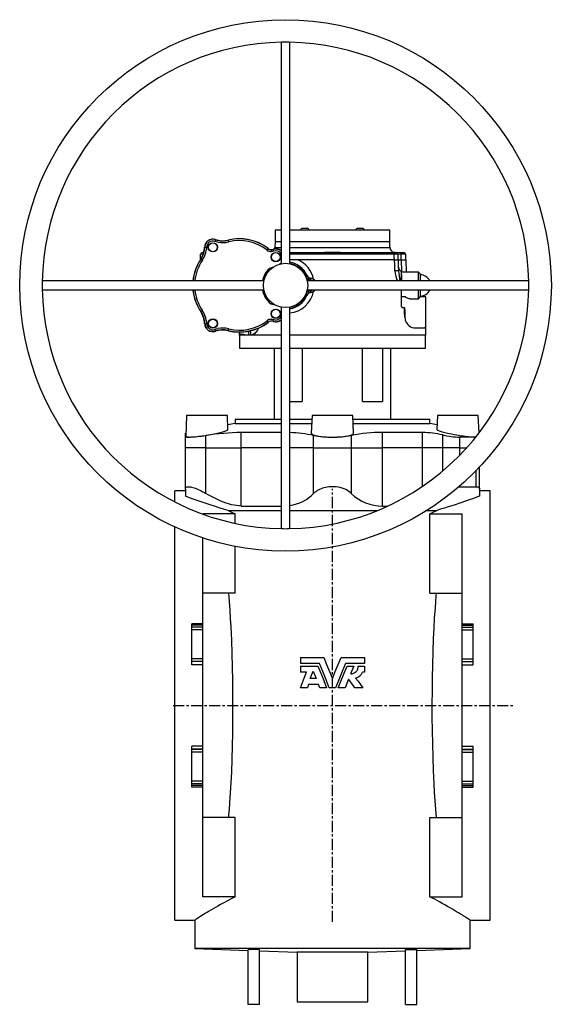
# Model space of a CAD drawing. Extents: x -1031 to 581, y -260 to 1718.
# Tile 2 of 3: x -1031 to -431, y 607 to 1718. Entities that reach past the tile are written whole.
import ezdxf

# ---------------------------------------------------------------- set-up
doc = ezdxf.new("R2010")
doc.units = 0
doc.linetypes.add('CENTERX2', pattern=[20.32, 12.7, -2.54, 2.54, -2.54])
doc.layers.get('0').update_dxf_attribs({"linetype": 'CONTINUOUS'})
doc.layers.add('FORMAT', color=7, linetype='CONTINUOUS')

msp = doc.modelspace()

# ---------------------------------------------------------------- linework, layer by layer
at = {"color": 7, "linetype": 'CONTINUOUS'}
for p, q in [((-736.4, 1693), (-736.4, 1442.9)), ((-726.4, 1442.9), (-726.4, 1693)), ((-743.2, 1480.9), (-743.2, 1467.9)), ((-736.4, 1480.9), (-743.2, 1480.9)), ((-613.7, 1480.9), (-726.4, 1480.9)), ((-707.1, 1482.7), (-712.1, 1482.7)), ((-644.8, 1482.7), (-649.8, 1482.7)), ((-613.7, 1467.9), (-613.7, 1480.9)), ((-743.2, 1467.9), (-743.4, 1461.2)), ((-743.2, 1467.9), (-736.4, 1467.9)), ((-726.4, 1467.9), (-613.7, 1467.9)), ((-613.5, 1461.2), (-613.7, 1467.9)), ((-827.4, 1447.7), (-827.2, 1453.5)), ((-825.2, 1455.4), (-823.7, 1455.4)), ((-726.4, 1455.4), (-610.1, 1455.4)), ((-717.7, 1447.4), (-726.4, 1447.4)), ((-608.4, 1447.4), (-717.7, 1447.4)), ((-610.1, 1455.4), (-608.5, 1455.4)), ((-608.5, 1455.4), (-606.7, 1455.4)), ((-608.4, 1447.4), (-604.3, 1447.4)), ((-606.7, 1455.4), (-602.1, 1455.4)), ((-604.3, 1447.4), (-601, 1447.4)), ((-602.1, 1455.4), (-597.7, 1455.4)), ((-601, 1447.4), (-595.3, 1447.4)), ((-595.5, 1447.4), (-595.7, 1453.5)), ((-594.8, 1433.4), (-595.3, 1447.4)), ((-755.9, 1423.4), (-1006, 1423.4)), ((-456.9, 1423.4), (-706.9, 1423.4)), ((-600.4, 1430.5), (-600.4, 1433.9)), ((-581.4, 1433.4), (-600.4, 1433.4)), ((-600.4, 1430.5), (-600.4, 1423.4)), ((-579.4, 1431.4), (-581.4, 1433.4)), ((-581.4, 1423.4), (-581.4, 1433.4)), ((-579.4, 1431.4), (-579.4, 1423.4)), ((-1006, 1413.4), (-755.9, 1413.4)), ((-706.9, 1413.4), (-456.9, 1413.4)), ((-600.4, 1394.6), (-600.4, 1413.4)), ((-581.4, 1403.4), (-581.4, 1413.4)), ((-579.4, 1413.4), (-579.4, 1405.4)), ((-596.1, 1405.4), (-600.4, 1405.4)), ((-590.6, 1403.4), (-581.4, 1403.4)), ((-581.4, 1403.4), (-579.4, 1405.4)), ((-573.2, 1405.4), (-579.4, 1405.4)), ((-573.2, 1370.5), (-573.2, 1405.4)), ((-736.4, 1393.9), (-736.4, 1143.9)), ((-726.4, 1143.9), (-726.4, 1393.9)), ((-599.2, 1393.4), (-597.3, 1393.4)), ((-597.1, 1393.4), (-597.3, 1393.4)), ((-597.1, 1393.4), (-596.9, 1388.6)), ((-584.7, 1370.4), (-574.2, 1370.4)), ((-574.2, 1370.4), (-572.9, 1370.4)), ((-573.2, 1362.4), (-572.9, 1370.4)), ((-783.7, 1363.7), (-783.7, 1362.4)), ((-775.4, 1362.4), (-783.7, 1362.4)), ((-783.4, 1362.4), (-783.4, 1347.4)), ((-772.7, 1362.4), (-775.4, 1362.4)), ((-770.4, 1362.4), (-772.7, 1362.4)), ((-769.6, 1362.4), (-770.4, 1362.4)), ((-736.4, 1362.4), (-769.6, 1362.4)), ((-573.2, 1362.4), (-726.4, 1362.4)), ((-573.4, 1347.4), (-573.4, 1362.4)), ((-783.4, 1347.4), (-736.4, 1347.4)), ((-744.4, 1347.4), (-744.4, 1267.4)), ((-726.4, 1347.4), (-573.4, 1347.4)), ((-712.5, 1347.4), (-712.5, 1287.4)), ((-644.4, 1287.4), (-644.4, 1347.4)), ((-621.9, 1347.4), (-621.9, 1287.4)), ((-612.4, 1267.4), (-612.4, 1347.4)), ((-726.4, 1287.4), (-712.5, 1287.4)), ((-644.4, 1287.4), (-621.9, 1287.4)), ((-843, 1271.6), (-844, 1247.7)), ((-797, 1271.6), (-843, 1271.6)), ((-796.4, 1255.8), (-797, 1271.6)), ((-701.4, 1271.6), (-702.3, 1251.5)), ((-655.4, 1271.6), (-701.4, 1271.6)), ((-654.6, 1251.5), (-655.4, 1271.6)), ((-559.8, 1271.6), (-560.5, 1255.8)), ((-513.8, 1271.6), (-559.8, 1271.6)), ((-513, 1252), (-513.8, 1271.6)), ((-788.4, 1262.4), (-796.6, 1260.8)), ((-788.4, 1267.4), (-788.4, 1262.4)), ((-788.4, 1267.4), (-736.4, 1267.4)), ((-788.4, 1262.4), (-736.4, 1262.4)), ((-726.4, 1267.4), (-701.6, 1267.4)), ((-726.4, 1262.4), (-701.8, 1262.4)), ((-655.3, 1267.4), (-568.4, 1267.4)), ((-655.1, 1262.4), (-568.4, 1262.4)), ((-568.4, 1262.4), (-568.4, 1267.4)), ((-560.3, 1260.8), (-568.4, 1262.4)), ((-843.9, 1251.5), (-844.4, 1251.4)), ((-844.4, 1247.8), (-844.4, 1251.4)), ((-844.4, 1235.1), (-844.4, 1247.8)), ((-736.4, 1252.3), (-781.3, 1252.3)), ((-576.8, 1252.3), (-622, 1252.3)), ((-516.8, 1247.1), (-534.8, 1247.1)), ((-844.4, 1188.5), (-844.4, 1235.1)), ((-512.4, 1188.5), (-512.4, 1213.4)), ((-534.8, 1191.1), (-516.1, 1191.1)), ((-844.4, 1186.6), (-856.4, 1186.6)), ((-856.4, 1173.9), (-856.4, 1186.6)), ((-844.4, 1188.5), (-844.4, 1180.4)), ((-512.4, 1188.5), (-512.4, 1180.4)), ((-500.4, 1186.6), (-512.4, 1186.6)), ((-500.4, 944.1), (-500.4, 1186.6)), ((-781.3, 1169.3), (-736.4, 1169.3)), ((-622, 1169.3), (-615.9, 1169.3)), ((-788.4, 1160.3), (-824.6, 1160.3)), ((-824.6, 1160.1), (-824.6, 1160.3)), ((-796.1, 1164.3), (-736.4, 1164.3)), ((-788.4, 1149.8), (-788.4, 1160.3)), ((-726.4, 1164.3), (-627.5, 1164.3)), ((-572, 1164.3), (-560.8, 1164.3)), ((-568.5, 1160.3), (-532.2, 1160.3)), ((-568.5, 1070.8), (-568.5, 1160.3)), ((-532.2, 1036.4), (-532.2, 1160.3)), ((-856.4, 944.1), (-856.4, 1145.7)), ((-824.6, 1036.4), (-824.6, 1133.3)), ((-788.4, 1070.8), (-788.4, 1123.9)), ((-788.4, 1070.8), (-824.6, 1070.8)), ((-568.5, 1070.8), (-532.2, 1070.8)), ((-837.3, 1034.6), (-837.3, 1036.4)), ((-837.3, 1032.6), (-837.3, 1034.6)), ((-824.6, 1034.6), (-824.6, 1036.4)), ((-824.6, 1032.6), (-824.6, 1034.6)), ((-532.2, 1034.6), (-532.2, 1036.4)), ((-532.2, 1032.6), (-532.2, 1034.6)), ((-519.5, 1034.6), (-519.5, 1036.4)), ((-519.5, 1032.6), (-519.5, 1034.6)), ((-837.3, 1029.6), (-837.3, 1032.6)), ((-837.3, 996.8), (-837.3, 1029.6)), ((-824.6, 1029.6), (-824.6, 1032.6)), ((-824.6, 996.8), (-824.6, 1029.6)), ((-532.2, 1029.6), (-532.2, 1032.6)), ((-532.2, 996.8), (-532.2, 1029.6)), ((-519.5, 1029.6), (-519.5, 1032.6)), ((-519.5, 996.8), (-519.5, 1029.6)), ((-837.3, 993.8), (-837.3, 996.8)), ((-837.3, 993.6), (-837.3, 993.8)), ((-837.3, 990.1), (-837.3, 993.6)), ((-824.6, 993.8), (-824.6, 996.8)), ((-824.6, 993.6), (-824.6, 993.8)), ((-824.6, 990.1), (-824.6, 993.6)), ((-824.6, 898.2), (-824.6, 990.1)), ((-714.4, 998.4), (-714.4, 991.3)), ((-714.4, 998.4), (-688.2, 998.4)), ((-693.1, 991.3), (-714.4, 991.3)), ((-668.7, 998.4), (-642.4, 998.4)), ((-642.4, 991.3), (-663.8, 991.3)), ((-642.4, 998.4), (-642.4, 991.3)), ((-532.2, 993.8), (-532.2, 996.8)), ((-532.2, 993.6), (-532.2, 993.8)), ((-532.2, 990.1), (-532.2, 993.6)), ((-532.2, 898.2), (-532.2, 990.1)), ((-519.5, 993.8), (-519.5, 996.8)), ((-519.5, 993.6), (-519.5, 993.8)), ((-519.5, 990.1), (-519.5, 993.6)), ((-714.4, 988.6), (-714.4, 981.7)), ((-714.4, 988.6), (-694.9, 988.6)), ((-707.7, 981.7), (-714.4, 981.7)), ((-703.6, 974.4), (-700.3, 983)), ((-700.3, 983), (-696.9, 974.4)), ((-662, 988.6), (-654.3, 988.6)), ((-654.3, 988.6), (-657.9, 979.7)), ((-649.3, 988.6), (-642.4, 988.6)), ((-642.4, 981.7), (-644.5, 981.7)), ((-642.4, 988.6), (-642.4, 981.7)), ((-705.4, 967.9), (-706.8, 964.1)), ((-694.2, 967.9), (-705.4, 967.9)), ((-696.9, 974.4), (-703.6, 974.4)), ((-692.7, 964.1), (-694.2, 967.9)), ((-660.3, 973.7), (-664.2, 964.1)), ((-706.8, 964.1), (-714.4, 964.1)), ((-685, 964.1), (-692.7, 964.1)), ((-674.9, 964.1), (-682, 964.1)), ((-664.2, 964.1), (-671.9, 964.1)), ((-644.2, 964.1), (-653.1, 964.1)), ((-856.4, 701.6), (-856.4, 944.1)), ((-500.4, 701.6), (-500.4, 944.1)), ((-837.3, 894.6), (-837.3, 898.2)), ((-837.3, 894.5), (-837.3, 894.6)), ((-837.3, 891.5), (-837.3, 894.5)), ((-837.3, 858.7), (-837.3, 891.5)), ((-824.6, 894.6), (-824.6, 898.2)), ((-824.6, 894.5), (-824.6, 894.6)), ((-824.6, 891.5), (-824.6, 894.5)), ((-824.6, 858.7), (-824.6, 891.5)), ((-532.2, 894.6), (-532.2, 898.2)), ((-532.2, 894.5), (-532.2, 894.6)), ((-532.2, 891.5), (-532.2, 894.5)), ((-532.2, 858.7), (-532.2, 891.5)), ((-519.5, 894.6), (-519.5, 898.2)), ((-519.5, 894.5), (-519.5, 894.6)), ((-519.5, 891.5), (-519.5, 894.5)), ((-519.5, 858.7), (-519.5, 891.5)), ((-837.3, 855.7), (-837.3, 858.7)), ((-824.6, 855.7), (-824.6, 858.7)), ((-532.2, 855.7), (-532.2, 858.7)), ((-519.5, 855.7), (-519.5, 858.7)), ((-837.3, 853.7), (-837.3, 855.7)), ((-837.3, 851.9), (-837.3, 853.7)), ((-824.6, 853.7), (-824.6, 855.7)), ((-824.6, 851.9), (-824.6, 853.7)), ((-824.6, 728), (-824.6, 851.9)), ((-532.2, 853.7), (-532.2, 855.7)), ((-532.2, 851.9), (-532.2, 853.7)), ((-532.2, 728), (-532.2, 851.9)), ((-519.5, 853.7), (-519.5, 855.7)), ((-519.5, 851.9), (-519.5, 853.7)), ((-788.4, 817.5), (-824.6, 817.5)), ((-788.4, 728), (-788.4, 817.5)), ((-568.5, 728), (-568.5, 817.5)), ((-568.5, 817.5), (-532.2, 817.5)), ((-788.4, 728), (-824.6, 728)), ((-568.5, 728), (-532.2, 728)), ((-856.4, 701.6), (-833.9, 701.6)), ((-833.9, 701.6), (-833.9, 669.6)), ((-523, 701.6), (-500.4, 701.6)), ((-522.9, 669.6), (-522.9, 701.7)), ((-833.9, 669.6), (-773.4, 667.5)), ((-522.9, 669.6), (-833.9, 669.6)), ((-760.7, 668.4), (-773.4, 668.7)), ((-773.4, 606.6), (-773.4, 668.7)), ((-760.7, 606.6), (-760.7, 668.4)), ((-760.7, 667.1), (-718.4, 665.6)), ((-638.4, 665.6), (-596.1, 667.1)), ((-596.1, 668.4), (-583.4, 668.7)), ((-596.1, 606.6), (-596.1, 668.4)), ((-583.4, 667.5), (-522.9, 669.6)), ((-583.4, 606.6), (-583.4, 668.7)), ((-718.4, 665.6), (-718.4, 609.6)), ((-638.4, 665.6), (-718.4, 665.6)), ((-638.4, 609.6), (-638.4, 665.6)), ((-760.7, 606.6), (-773.4, 606.6)), ((-718.4, 609.6), (-638.4, 609.6)), ((-596.1, 606.6), (-583.4, 606.6))]:
    msp.add_line(p, q, dxfattribs=at)
at = {"color": 8, "linetype": 'CONTINUOUS'}
for p, q in [((-743.4, 1461.2), (-736.4, 1461.2)), ((-726.4, 1461.2), (-613.5, 1461.2)), ((-608.8, 1453.5), (-726.4, 1453.5)), ((-595.7, 1453.5), (-601.3, 1453.5)), ((-601, 1447.4), (-600.6, 1434)), ((-708.8, 1429), (-708.7, 1429.1)), ((-708.4, 1428.1), (-708.2, 1428.1)), ((-708.7, 1407.8), (-708.8, 1407.8)), ((-708.4, 1408.8), (-708.2, 1408.8)), ((-821.2, 1235.1), (-821.2, 1248.9)), ((-781.3, 1235.1), (-781.3, 1252.3)), ((-699.7, 1235.1), (-699.7, 1248.9)), ((-657.1, 1235.1), (-657.1, 1248.9)), ((-622, 1235.1), (-622, 1252.3)), ((-576.8, 1235.1), (-576.8, 1252.3)), ((-554, 1235.1), (-554, 1249.5)), ((-534.8, 1235.1), (-534.8, 1247.1)), ((-821.2, 1235.1), (-844.4, 1235.1)), ((-821.2, 1235.1), (-781.3, 1235.1)), ((-821.2, 1183.5), (-821.2, 1235.1)), ((-781.3, 1169.3), (-781.3, 1235.1)), ((-736.4, 1235.1), (-781.3, 1235.1)), ((-699.7, 1235.1), (-726.4, 1235.1)), ((-699.7, 1183.5), (-699.7, 1235.1)), ((-699.7, 1235.1), (-657.1, 1235.1)), ((-657.1, 1183.5), (-657.1, 1235.1)), ((-657.1, 1235.1), (-622, 1235.1)), ((-622, 1169.3), (-622, 1235.1)), ((-576.8, 1235.1), (-622, 1235.1)), ((-576.8, 1191.5), (-576.8, 1235.1)), ((-554, 1235.1), (-576.8, 1235.1)), ((-554, 1208.9), (-554, 1235.1)), ((-534.8, 1235.1), (-554, 1235.1)), ((-534.8, 1226.7), (-534.8, 1235.1)), ((-534.8, 1235.1), (-527, 1235.1)), ((-516.1, 1191.1), (-516.1, 1209.6)), ((-534.8, 1191.1), (-534.8, 1191.8)), ((-824.6, 1036.4), (-837.3, 1036.4)), ((-824.6, 1034.6), (-837.3, 1034.6)), ((-532.2, 1036.4), (-519.5, 1036.4)), ((-532.2, 1034.6), (-519.5, 1034.6)), ((-824.6, 1032.6), (-837.3, 1032.6)), ((-824.6, 1029.6), (-837.3, 1029.6)), ((-532.2, 1032.6), (-519.5, 1032.6)), ((-532.2, 1029.6), (-519.5, 1029.6)), ((-824.6, 996.8), (-837.3, 996.8)), ((-824.6, 993.8), (-837.3, 993.8)), ((-824.6, 993.6), (-837.3, 993.6)), ((-824.6, 990.1), (-837.3, 990.1)), ((-532.2, 996.8), (-519.5, 996.8)), ((-532.2, 993.8), (-519.5, 993.8)), ((-532.2, 993.6), (-519.5, 993.6)), ((-532.2, 990.1), (-519.5, 990.1)), ((-824.6, 898.2), (-837.3, 898.2)), ((-824.6, 894.6), (-837.3, 894.6)), ((-824.6, 894.5), (-837.3, 894.5)), ((-824.6, 891.5), (-837.3, 891.5)), ((-532.2, 898.2), (-519.5, 898.2)), ((-532.2, 894.6), (-519.5, 894.6)), ((-532.2, 894.5), (-519.5, 894.5)), ((-532.2, 891.5), (-519.5, 891.5)), ((-824.6, 858.7), (-837.3, 858.7)), ((-532.2, 858.7), (-519.5, 858.7)), ((-824.6, 855.7), (-837.3, 855.7)), ((-824.6, 853.7), (-837.3, 853.7)), ((-824.6, 851.9), (-837.3, 851.9)), ((-532.2, 855.7), (-519.5, 855.7)), ((-532.2, 853.7), (-519.5, 853.7)), ((-532.2, 851.9), (-519.5, 851.9))]:
    msp.add_line(p, q, dxfattribs=at)
at = {"color": 8, "linetype": 'CONTINUOUS', "flags": 128}
for points in [[(-810.6, 1470), (-810.6, 1470), (-810.6, 1469.9), (-810.7, 1469.7), (-810.8, 1469.5), (-810.9, 1469.2), (-811, 1468.9), (-811.1, 1468.5), (-811.2, 1468.1)], [(-808, 1467.3), (-809.6, 1467.7), (-811.2, 1468.1)], [(-810.6, 1470), (-810.5, 1470.2), (-810.5, 1470.3)], [(-796.1, 1469.7), (-796.1, 1469.6), (-796.1, 1469.5)], [(-795.6, 1467.5), (-795.7, 1467.9), (-795.8, 1468.3), (-795.9, 1468.6), (-795.9, 1468.9), (-796, 1469.1), (-796, 1469.3), (-796.1, 1469.4), (-796.1, 1469.5)], [(-822.7, 1461.7), (-822.6, 1461.7), (-822.5, 1461.7)], [(-822.5, 1461.7), (-822.5, 1461.7), (-822.3, 1461.7), (-822.1, 1461.7), (-821.9, 1461.7), (-821.6, 1461.7), (-821.3, 1461.7), (-820.9, 1461.7), (-820.5, 1461.7)], [(-820.5, 1461.7), (-820.6, 1460), (-820.8, 1458.3)], [(-752.4, 1458.3), (-752.1, 1458.6), (-751.9, 1458.9), (-751.7, 1459.2), (-751.5, 1459.4), (-751.4, 1459.6), (-751.2, 1459.8), (-751.2, 1459.9), (-751.1, 1459.9)], [(-751.1, 1459.9), (-751.1, 1460), (-751.1, 1460.1)], [(-744.8, 1457.1), (-746.1, 1456.8), (-747.5, 1456.7)], [(-745.5, 1459.2), (-745.5, 1459.1), (-745.5, 1459)], [(-744.8, 1457.1), (-744.9, 1457.5), (-745, 1457.8), (-745.2, 1458.1), (-745.3, 1458.4), (-745.3, 1458.7), (-745.4, 1458.8), (-745.4, 1458.9), (-745.5, 1459)], [(-827, 1447.9), (-827.1, 1448), (-827.2, 1448)], [(-827, 1447.9), (-826.9, 1447.9), (-826.8, 1447.8), (-826.7, 1447.7), (-826.5, 1447.6), (-826.2, 1447.4), (-825.9, 1447.2), (-825.6, 1447), (-825.3, 1446.8)], [(-608.6, 1447.4), (-608.7, 1450.8), (-608.8, 1453.5)], [(-607.9, 1434.7), (-608.2, 1441.8), (-608.4, 1447.4)], [(-601.3, 1453.5), (-601.3, 1453.9), (-601.3, 1454.3), (-601.4, 1454.6), (-601.5, 1454.9), (-601.7, 1455.1), (-601.8, 1455.3), (-602, 1455.4), (-602.1, 1455.4)], [(-601.3, 1453.5), (-601.2, 1450.1), (-601.1, 1447.4)], [(-708.7, 1429.1), (-708.5, 1429.2), (-708.2, 1429.3), (-708, 1429.5), (-707.8, 1429.5), (-707.6, 1429.6), (-707.5, 1429.7), (-707.4, 1429.7), (-707.4, 1429.7)], [(-708.2, 1428.1), (-708.5, 1428.7), (-708.7, 1429.1)], [(-708.7, 1429.1), (-708.7, 1429.1), (-708.7, 1429.1)], [(-707.4, 1429.7), (-707.3, 1429.8), (-707.2, 1429.9)], [(-707.4, 1429.7), (-707.2, 1429.3), (-707, 1429)], [(-707.4, 1429.7), (-707.4, 1429.7), (-707.4, 1429.7)], [(-705.7, 1425.2), (-705.5, 1425.5), (-705.3, 1425.9), (-705.2, 1426.2), (-705, 1426.4), (-704.9, 1426.7), (-704.8, 1426.8), (-704.8, 1426.9), (-704.8, 1427)], [(-703.4, 1424.4), (-704.7, 1424.8), (-705.7, 1425.2)], [(-704.8, 1427), (-703.8, 1426.6), (-703, 1426.4)], [(-703.4, 1424.4), (-703.3, 1424.8), (-703.2, 1425.2), (-703.2, 1425.5), (-703.1, 1425.8), (-703.1, 1426), (-703.1, 1426.2), (-703, 1426.3), (-703, 1426.4)], [(-702.9, 1426.6), (-703, 1426.5), (-703, 1426.4)], [(-601.2, 1423.4), (-601.2, 1423.7), (-601.1, 1424.2), (-601, 1424.8), (-601, 1425.4), (-600.9, 1426.4), (-600.8, 1427.3), (-600.7, 1428.2), (-600.6, 1429.4), (-600.4, 1430.5)], [(-705.7, 1411.7), (-704.4, 1412.2), (-703.4, 1412.5)], [(-703.4, 1412.5), (-703.3, 1412.1), (-703.2, 1411.7), (-703.2, 1411.4), (-703.1, 1411.1), (-703.1, 1410.9), (-703.1, 1410.7), (-703, 1410.6), (-703, 1410.5)], [(-708.7, 1407.8), (-708.5, 1408.3), (-708.2, 1408.8)], [(-708.7, 1407.8), (-708.7, 1407.8), (-708.7, 1407.8)], [(-707.4, 1407.2), (-707.4, 1407.2), (-707.5, 1407.2), (-707.6, 1407.3), (-707.8, 1407.3), (-708, 1407.4), (-708.2, 1407.5), (-708.5, 1407.7), (-708.7, 1407.8)], [(-707, 1407.9), (-707.2, 1407.5), (-707.4, 1407.2)], [(-707.4, 1407.2), (-707.4, 1407.2), (-707.4, 1407.2)], [(-707.2, 1407), (-707.3, 1407.1), (-707.4, 1407.2)], [(-705.7, 1411.7), (-705.5, 1411.3), (-705.3, 1411), (-705.2, 1410.7), (-705, 1410.5), (-704.9, 1410.2), (-704.8, 1410.1), (-704.8, 1410), (-704.8, 1409.9)], [(-703, 1410.5), (-704, 1410.2), (-704.8, 1409.9)], [(-703, 1410.5), (-703, 1410.4), (-702.9, 1410.3)], [(-827, 1389), (-826.9, 1389), (-826.8, 1389.1), (-826.7, 1389.2), (-826.5, 1389.3), (-826.2, 1389.5), (-825.9, 1389.7), (-825.6, 1389.9), (-825.3, 1390.1)], [(-827.2, 1388.9), (-827.1, 1388.9), (-827, 1389)], [(-747.5, 1380.2), (-746.1, 1380.1), (-744.8, 1379.8)], [(-745.5, 1377.9), (-745.4, 1377.9), (-745.4, 1378.1), (-745.3, 1378.2), (-745.3, 1378.5), (-745.2, 1378.8), (-745, 1379.1), (-744.9, 1379.4), (-744.8, 1379.8)], [(-596.7, 1382), (-596.7, 1382), (-596.6, 1382)], [(-822.5, 1375.2), (-822.6, 1375.2), (-822.7, 1375.1)], [(-822.5, 1375.2), (-822.5, 1375.2), (-822.3, 1375.2), (-822.1, 1375.2), (-821.9, 1375.2), (-821.6, 1375.2), (-821.3, 1375.2), (-820.9, 1375.2), (-820.5, 1375.2)], [(-820.8, 1378.6), (-820.6, 1376.9), (-820.5, 1375.2)], [(-811.2, 1368.7), (-809.6, 1369.2), (-808, 1369.6)], [(-810.6, 1366.8), (-810.6, 1366.9), (-810.6, 1367), (-810.7, 1367.2), (-810.8, 1367.4), (-810.9, 1367.7), (-811, 1368), (-811.1, 1368.4), (-811.2, 1368.7)], [(-796.1, 1367.4), (-796.1, 1367.5), (-796, 1367.6), (-796, 1367.8), (-795.9, 1368), (-795.9, 1368.3), (-795.8, 1368.6), (-795.7, 1369), (-795.6, 1369.4)], [(-761.9, 1370.3), (-762.3, 1369.4), (-763, 1368), (-763.8, 1366.8), (-764.6, 1365.7), (-765.6, 1364.7), (-766.6, 1363.9), (-767.6, 1363.2), (-768.6, 1362.7), (-769.6, 1362.4)], [(-751.1, 1377), (-751.2, 1377), (-751.2, 1377.1), (-751.4, 1377.3), (-751.5, 1377.5), (-751.7, 1377.7), (-751.9, 1378), (-752.1, 1378.2), (-752.4, 1378.5)], [(-751.1, 1376.7), (-751.1, 1376.9), (-751.1, 1377)], [(-745.5, 1377.9), (-745.5, 1377.8), (-745.5, 1377.7)], [(-810.5, 1366.6), (-810.5, 1366.8), (-810.6, 1366.8)], [(-796.1, 1367.4), (-796.1, 1367.3), (-796.1, 1367.2)], [(-775.4, 1362.4), (-777.3, 1362.6), (-779, 1362.8), (-780.5, 1363), (-781.6, 1363.2), (-782.6, 1363.4), (-783.2, 1363.6), (-783.6, 1363.7), (-783.7, 1363.7), (-783.7, 1363.7)]]:
    msp.add_lwpolyline(points, dxfattribs=at)
at = {"color": 7, "linetype": 'CONTINUOUS', "flags": 128}
for points in [[(-669.7, 1455.4), (-679, 1455.5), (-687.2, 1455.4)], [(-607.5, 1455.4), (-608.1, 1455.5), (-608.5, 1455.5), (-608.9, 1455.6), (-609.2, 1455.7), (-609.4, 1455.8), (-609.4, 1455.8), (-609.4, 1455.8)], [(-604.7, 1453.5), (-604.6, 1450.1), (-604.5, 1447.4)], [(-604.3, 1447.4), (-604.1, 1440.3), (-603.9, 1434.7)], [(-749.8, 1437.7), (-747.9, 1438.4), (-746.1, 1439.1), (-744.8, 1439.5)], [(-738.3, 1442.4), (-736.8, 1443.4), (-736.4, 1443.7)], [(-596.7, 1382), (-597, 1388.4), (-597.3, 1393.4)], [(-596.9, 1388.6), (-596.8, 1384.9), (-596.6, 1382)], [(-573.2, 1370.5), (-573.2, 1370.6), (-573.4, 1370.5), (-573.8, 1370.5), (-574.4, 1370.4)], [(-572.9, 1370.4), (-573.1, 1370.5), (-573.2, 1370.6)], [(-784, 1365.7), (-783.9, 1365.3), (-783.7, 1363.7)], [(-840.8, 1247.1), (-842, 1247.2), (-842.9, 1247.2), (-843.5, 1247.3), (-844, 1247.4), (-844.3, 1247.6), (-844.4, 1247.8)], [(-844, 1247.7), (-843.9, 1247.5), (-843.7, 1247.4), (-843.3, 1247.3), (-842.7, 1247.2), (-842, 1247.2), (-840.8, 1247.1)], [(-840.8, 1247.1), (-839.9, 1247.2), (-838.8, 1247.2), (-837.6, 1247.3), (-836.2, 1247.3), (-834.7, 1247.5), (-833, 1247.6), (-831.3, 1247.8), (-829.6, 1248), (-827.7, 1248.2), (-825.8, 1248.4), (-823.9, 1248.7), (-821.9, 1249), (-819.9, 1249.3), (-817.9, 1249.6), (-815.9, 1250), (-814, 1250.3), (-812.1, 1250.7), (-810.2, 1251.1), (-808.4, 1251.5), (-806.7, 1251.9), (-805.1, 1252.3), (-803.6, 1252.7), (-802.2, 1253.1), (-800.9, 1253.5), (-799.8, 1253.9), (-798.8, 1254.2), (-798, 1254.6), (-797.3, 1254.9), (-796.8, 1255.2), (-796.5, 1255.5), (-796.4, 1255.8), (-796.4, 1255.8)], [(-702.2, 1251.5), (-702.3, 1251.4), (-702.1, 1251), (-701.9, 1250.7), (-701.4, 1250.3), (-700.8, 1249.9), (-700, 1249.6), (-699, 1249.2), (-697.9, 1248.9), (-696.6, 1248.6), (-695.2, 1248.4), (-693.8, 1248.1), (-692.1, 1247.9), (-690.4, 1247.7), (-688.6, 1247.5), (-686.8, 1247.4), (-684.9, 1247.3), (-682.9, 1247.2), (-680.9, 1247.2), (-678.4, 1247.1)], [(-678.4, 1247.1), (-676.6, 1247.2), (-674.8, 1247.2), (-673.1, 1247.3), (-671.1, 1247.3), (-669.3, 1247.5), (-667.5, 1247.6), (-665.8, 1247.8), (-664.2, 1248), (-662.6, 1248.2), (-661.2, 1248.4), (-659.9, 1248.7), (-658.7, 1249), (-657.7, 1249.3), (-656.8, 1249.6), (-656, 1250), (-655.4, 1250.3), (-655, 1250.7), (-654.7, 1251.1), (-654.6, 1251.5), (-654.6, 1251.5)], [(-560.5, 1255.8), (-560.5, 1255.7), (-560.3, 1255.4), (-559.9, 1255.1), (-559.4, 1254.8), (-558.8, 1254.5), (-557.9, 1254.2), (-557, 1253.8), (-555.8, 1253.4), (-554.6, 1253), (-553.2, 1252.6), (-551.7, 1252.2), (-550, 1251.8), (-548.3, 1251.4), (-546.5, 1251), (-544.6, 1250.7), (-542.6, 1250.3), (-540.6, 1249.9), (-538.6, 1249.6), (-536.5, 1249.2), (-534.5, 1248.9), (-532.5, 1248.6), (-530.5, 1248.4), (-528.5, 1248.1), (-526.7, 1247.9), (-524.9, 1247.7), (-523.1, 1247.5), (-521.6, 1247.4), (-520.1, 1247.3), (-518.7, 1247.2), (-517.4, 1247.2), (-516.9, 1247.2)], [(-844.4, 1188.5), (-844.4, 1189.2), (-844.2, 1189.7), (-843.9, 1190.2), (-843.4, 1190.6), (-842.7, 1190.9), (-841.8, 1191.1), (-840.8, 1191.1), (-839.8, 1191.1), (-838.6, 1190.9), (-837.4, 1190.7), (-836, 1190.3), (-834.6, 1189.9), (-833.1, 1189.4), (-831.5, 1188.8), (-830, 1188.1), (-828.2, 1187.3), (-826.5, 1186.4), (-824.7, 1185.5), (-822.9, 1184.5), (-821.2, 1183.5)], [(-657.1, 1183.5), (-658.5, 1184.7), (-660, 1185.8), (-661.6, 1186.9), (-663.4, 1187.8), (-665.4, 1188.7), (-667.4, 1189.4), (-669.6, 1190.1), (-671.9, 1190.6), (-674.1, 1190.9), (-676.2, 1191.1), (-678.4, 1191.1), (-680.4, 1191.1), (-682.3, 1190.9), (-684.3, 1190.7), (-686.1, 1190.3), (-687.9, 1189.9), (-689.7, 1189.4), (-691.3, 1188.8), (-692.9, 1188.1), (-694.5, 1187.3), (-696, 1186.4), (-697.3, 1185.5), (-698.6, 1184.5), (-699.7, 1183.5)], [(-535.7, 1191.1), (-535.4, 1191.1), (-534.8, 1191.1)], [(-516.1, 1191.1), (-515.2, 1191.1), (-514.4, 1190.9), (-513.7, 1190.7), (-513.2, 1190.3), (-512.9, 1190), (-512.6, 1189.6), (-512.5, 1189.1), (-512.4, 1188.5)], [(-796.1, 1164.3), (-801.3, 1165.8), (-806.4, 1167.4), (-811.4, 1169), (-816.3, 1170.5), (-821, 1172.1), (-825.6, 1173.7), (-829, 1174.9), (-832.4, 1176), (-835.6, 1177.2), (-838.7, 1178.3), (-841.7, 1179.4), (-844.4, 1180.4)], [(-781.3, 1169.3), (-783.9, 1169.4), (-786.7, 1169.7), (-789.5, 1170.1), (-792.5, 1170.8), (-795.6, 1171.6), (-798.6, 1172.6), (-801.6, 1173.7), (-804.6, 1174.9), (-807.5, 1176.2), (-810.6, 1177.7), (-813.6, 1179.2), (-816.6, 1180.8), (-818.9, 1182.1), (-821.2, 1183.5)], [(-512.4, 1180.4), (-514.9, 1179.5), (-517.5, 1178.5), (-520.3, 1177.5), (-523.1, 1176.5), (-526.2, 1175.4), (-529.3, 1174.4), (-532.6, 1173.2), (-535.9, 1172.1), (-539.8, 1170.8), (-543.8, 1169.5), (-547.9, 1168.2), (-552.1, 1166.9), (-556.4, 1165.6), (-560.8, 1164.3)], [(-796.1, 1164.3), (-792.3, 1162.3), (-788.4, 1160.3)], [(-568.5, 1160.3), (-564.6, 1162.3), (-560.8, 1164.3)], [(-795.5, 817.5), (-795.3, 820.2), (-794.7, 827.1), (-794.2, 834), (-793.4, 845.5), (-792.8, 857), (-792.2, 868.6), (-791.7, 883.3), (-791.3, 898.1), (-791, 912.9), (-790.8, 927.8), (-790.8, 942.6), (-790.8, 957.4), (-791, 972.5), (-791.2, 987.5), (-791.6, 1002.6), (-792.1, 1017.7), (-792.8, 1032.7), (-793.4, 1042.3), (-794, 1051.8), (-794.7, 1061.3), (-795.5, 1070.8)], [(-561.4, 1070.8), (-561.6, 1068), (-562.2, 1061.2), (-562.7, 1054.3), (-563.5, 1042.8), (-564.1, 1031.3), (-564.7, 1019.7), (-565.2, 1004.9), (-565.6, 990.1), (-565.9, 975.3), (-566, 960.5), (-566.1, 945.7), (-566.1, 930.9), (-565.9, 915.8), (-565.7, 900.7), (-565.3, 885.7), (-564.7, 870.6), (-564.1, 855.6), (-563.5, 846), (-562.9, 836.5), (-562.2, 827), (-561.4, 817.5)], [(-682, 964.1), (-685.7, 973.2), (-689.4, 982.3), (-693.1, 991.3)], [(-688.2, 998.4), (-685, 990.4), (-681.7, 982.4), (-678.4, 974.4)], [(-678.4, 974.4), (-675.2, 982.4), (-671.9, 990.4), (-668.7, 998.4)], [(-663.8, 991.3), (-667.5, 982.3), (-671.2, 973.2), (-674.9, 964.1)], [(-714.4, 964.1), (-711.1, 972.9), (-707.7, 981.7)], [(-694.9, 988.6), (-691.6, 980.4), (-688.3, 972.3), (-685, 964.1)], [(-671.9, 964.1), (-668.6, 972.3), (-665.3, 980.4), (-662, 988.6)], [(-653.1, 964.1), (-656.7, 968.9), (-660.3, 973.7)], [(-652.3, 975), (-649.6, 971.4), (-646.9, 967.8), (-644.2, 964.1)], [(-788.4, 728), (-792.7, 725.8), (-796.9, 723.6), (-800.9, 721.4), (-804.7, 719.3), (-807.7, 717.6), (-810.5, 716), (-813.2, 714.4), (-815.8, 712.9), (-818.2, 711.4), (-819.9, 710.4), (-821.6, 709.4), (-823.2, 708.4), (-824.6, 707.5), (-826.4, 706.4), (-828, 705.4), (-829.4, 704.5), (-830.7, 703.7), (-831.7, 703.1), (-832.6, 702.5), (-833.2, 702.1), (-833.7, 701.8), (-833.9, 701.7), (-833.9, 701.7)], [(-523, 701.7), (-523, 701.7), (-523.1, 701.8), (-523.5, 702), (-524.1, 702.4), (-524.9, 702.9), (-525.9, 703.5), (-527.1, 704.3), (-528.2, 705), (-529.4, 705.7), (-530.8, 706.6), (-532.2, 707.5), (-534.1, 708.6), (-536.1, 709.9), (-538.3, 711.2), (-540.6, 712.6), (-543, 714), (-545.7, 715.6), (-548.5, 717.2), (-551.5, 718.9), (-554.6, 720.6), (-557.8, 722.4), (-560.4, 723.8), (-563, 725.2), (-565.7, 726.6), (-568.5, 728)]]:
    msp.add_lwpolyline(points, dxfattribs=at)
at = {"color": 7, "linetype": 'CONTINUOUS'}
for centre, radius in [((-731.4, 1418.4), 300), ((-813.4, 1461.4), 5.25), ((-813.4, 1461.4), 5), ((-742.4, 1450.4), 5.25), ((-742.4, 1450.4), 5), ((-731.4, 1418.4), 25), ((-742.4, 1386.4), 5.25), ((-742.4, 1386.4), 5), ((-813.4, 1375.4), 5.25), ((-813.4, 1375.4), 5)]:
    msp.add_circle(centre, radius, dxfattribs=at)
for centre, radius, start, end in [((-731.4, 1418.4), 274.6, 90.8533, 179.1482), ((-731.4, 1646.3), 46.9, 85.0105, 95.0104), ((-731.4, 1418.4), 274.6, 0.8544, 89.1482), ((-712.1, 1480), 2.76, 90, 159.6095), ((-707.1, 1480), 2.76, 20.3905, 90), ((-649.8, 1480), 2.76, 90, 159.6095), ((-644.8, 1480), 2.76, 20.3905, 90), ((-813.4, 1461.4), 9.28, 71.6272, 178.1778), ((-802.3, 1494.9), 26, 251.6264, 283.8739), ((-783.4, 1418.4), 52.8, 52.2007, 103.8729), ((-848.7, 1462.6), 26, 325.9317, 358.178), ((-747.4, 1464.9), 6, 232.1996, 289.0137), ((-742.4, 1450.4), 9.28, 49.7146, 109.0128), ((-749.4, 1461.4), 6, 342.479, 358), ((-607.5, 1461.4), 6, 182, 250.7935), ((-783.4, 1418.4), 52.8, 145.9321, 174.564), ((-825.2, 1453.4), 2, 90, 178), ((-606.7, 1453.4), 2, 2, 90), ((-597.7, 1453.4), 2, 2, 90), ((-731.4, 1418.4), 26.8, 25.351, 79.2391), ((-598, 1439.4), 6, 182.1033, 246.6096), ((-701.8, 1432.5), 6, 205.3495, 259.4288), ((-704.4, 1418.4), 8.28, 37.1505, 79.4268), ((-579.4, 1418.4), 12, 24.6243, 90), ((-959.3, 1418.4), 46.9, 175.0096, 185.0113), ((-731.4, 1418.4), 274.6, 180.8533, 269.1478), ((-783.4, 1418.4), 52.8, 185.436, 214.0679), ((-731.4, 1418.4), 274.6, 270.8545, 359.1477), ((-704.4, 1418.4), 8.28, 280.5732, 322.8495), ((-579.4, 1418.4), 12, 270, 335.3757), ((-503.4, 1418.4), 46.7, 354.9937, 5.0418), ((-731.4, 1418.4), 26.8, 280.7609, 334.649), ((-701.8, 1404.4), 6, 100.5723, 154.65), ((-590.3, 1412.9), 9.41, 231.9778, 267.7605), ((-727, 1478.3), 83.3, 255.2726, 258.3912), ((-599.2, 1394.6), 1.2, 179.9958, 270.0031), ((-848.7, 1374.3), 26, 1.822, 34.0683), ((-742.4, 1386.4), 9.28, 250.9872, 310.2854), ((-584.3, 1382.6), 12.4, 182.7053, 196.0417), ((-584.7, 1382.4), 12, 182, 195.8244), ((-584.7, 1382.4), 12, 195.7893, 270.0351), ((-813.4, 1375.4), 9.28, 181.8222, 288.3728), ((-802.3, 1342), 26, 76.1268, 108.3732), ((-783.4, 1418.4), 52.8, 256.1271, 307.7993), ((-747.4, 1372), 6, 70.9861, 127.8006), ((-845.2, 1403.4), 156.3, 271.6178, 278.8568), ((-776.8, 958.7), 293.6, 90.8634, 98.6815), ((-730.5, 1104.5), 147.7, 78.0014, 88.4462), ((-680.6, 1348.7), 101.6, 259.1271, 271.2004), ((-676.8, 1354.3), 107.2, 269.1154, 280.5572), ((-624.3, 1089.4), 162.9, 89.1936, 101.6355), ((-578.9, 1139.5), 112.8, 77.2159, 88.896), ((-532.1, 1348.1), 101, 257.5036, 268.4553), ((-734.2, 1218.6), 49.3, 279.0987, 314.4482), ((-622.4, 1219.1), 49.8, 225.6856, 270.4291), ((-731.5, 1190.4), 46.7, 264.9936, 275.0419), ((-658.2, 988.6), 8.92, 272.0997, 359.9526), ((-654.6, 985.6), 10.8, 282.0025, 339.0638)]:
    msp.add_arc(centre, radius, start, end, dxfattribs=at)
at = {"color": 8, "linetype": 'CONTINUOUS'}
for centre, radius, start, end in [((-813.4, 1461.4), 9.07, 71.5271, 178.2778), ((-813.4, 1461.4), 7.07, 71.5271, 178.2778), ((-802.3, 1494.7), 26, 251.5249, 283.9199), ((-783.4, 1418.4), 52.6, 52.0881, 103.9176), ((-783.4, 1418.4), 50.6, 52.0881, 103.9176), ((-848.5, 1462.5), 26, 325.8856, 358.2797), ((-848.5, 1462.5), 28, 325.8868, 351.4206), ((-802.3, 1494.7), 28, 258.3854, 283.9173), ((-747.5, 1464.6), 7.99, 232.0848, 269.7941), ((-747.5, 1464.6), 5.99, 232.0723, 289.4632), ((-742.4, 1450.4), 9.07, 48.5695, 109.4483), ((-742.4, 1450.4), 7.07, 31.9163, 109.4483), ((-783.4, 1418.4), 52.6, 145.8874, 174.542), ((-783.4, 1418.4), 50.6, 145.8874, 174.3256), ((-825.3, 1401.8), 51.7, 88.9504, 92.105), ((-730.1, 1419), 31, 11.5639, 66.4033), ((-610.5, 1453.8), 1.74, 352.1952, 76.4003), ((-606.7, 1165.4), 288.2, 89.5931, 90.4069), ((-603, 1365.5), 88, 88.8848, 91.1152), ((-731.4, 1418.4), 26.6, 133.6349, 169.1789), ((-731.4, 1418.4), 26.6, 25.1513, 79.1483), ((-731.4, 1418.4), 25.1, 25.1513, 78.4991), ((-605.9, 1398.1), 36.7, 86.8295, 93.1705), ((-581.9, 1435.6), 26, 181.908, 207.8164), ((-503.3, 1442.2), 100.9, 184.2568, 190.7188), ((-859.5, 1748.4), 353.1, 295.2691, 295.5093), ((-712.5, 1435.3), 8.37, 300.9792, 311.3639), ((-699.9, 1432.8), 9.59, 209.4219, 232.7688), ((-702, 1432.3), 6.02, 213.101, 242.4272), ((-731.4, 1418.4), 26.6, 10.8211, 14.7153), ((-704.4, 1418.4), 6.07, 55.4782, 79.8672), ((-704.4, 1418.4), 8.07, 38.2999, 79.8672), ((-783.4, 1418.4), 52.6, 185.458, 214.1126), ((-783.4, 1418.4), 50.6, 185.6744, 214.1126), ((-731.4, 1418.4), 26.6, 190.8211, 231.0175), ((-731.4, 1418.4), 26.6, 345.2847, 349.1789), ((-704.4, 1418.4), 6.07, 280.1328, 304.5218), ((-704.4, 1418.4), 8.07, 280.1328, 321.7001), ((-729.6, 1417.5), 30.4, 275.9742, 348.9042), ((-731.4, 1418.4), 25.1, 281.5009, 334.8487), ((-731.4, 1418.4), 26.6, 280.8517, 334.8487), ((-859.5, 1088.5), 353.1, 64.4907, 64.7309), ((-700, 1404.1), 9.45, 127.0597, 150.7496), ((-712.5, 1401.6), 8.37, 48.6361, 59.0208), ((-702, 1404.6), 6.01, 117.552, 146.9199), ((-848.5, 1374.4), 28, 8.5798, 34.1128), ((-848.5, 1374.4), 26, 1.7199, 34.1149), ((-747.5, 1372.2), 8, 90.208, 127.9131), ((-742.4, 1386.4), 9.07, 250.5517, 311.4305), ((-742.4, 1386.4), 7.07, 250.5517, 328.0837), ((-813.4, 1375.4), 9.07, 181.7222, 288.4729), ((-813.4, 1375.4), 7.07, 181.7222, 288.4729), ((-802.3, 1342.2), 26, 76.0801, 108.475), ((-802.3, 1342.2), 28, 76.0816, 101.6158), ((-783.4, 1418.4), 52.6, 256.0824, 307.9119), ((-783.4, 1418.4), 50.6, 256.0824, 307.9119), ((-747.5, 1372.2), 5.99, 70.5366, 127.9273), ((-574.2, 1378.2), 7.78, 268.1235, 269.9939), ((-785.9, 1362), 13.2, 2.069, 20.6005), ((-783.8, 1362), 13.4, 1.9731, 22.2498)]:
    msp.add_arc(centre, radius, start, end, dxfattribs=at)
at = {"layer": 'FORMAT', "linetype": 'CENTERX2'}
for p, q in [((-678.4, 699.6), (-678.4, 1188.6)), ((-858.4, 944.1), (-472.7, 944.1))]:
    msp.add_line(p, q, dxfattribs=at)

doc.saveas('drawing.dxf')
